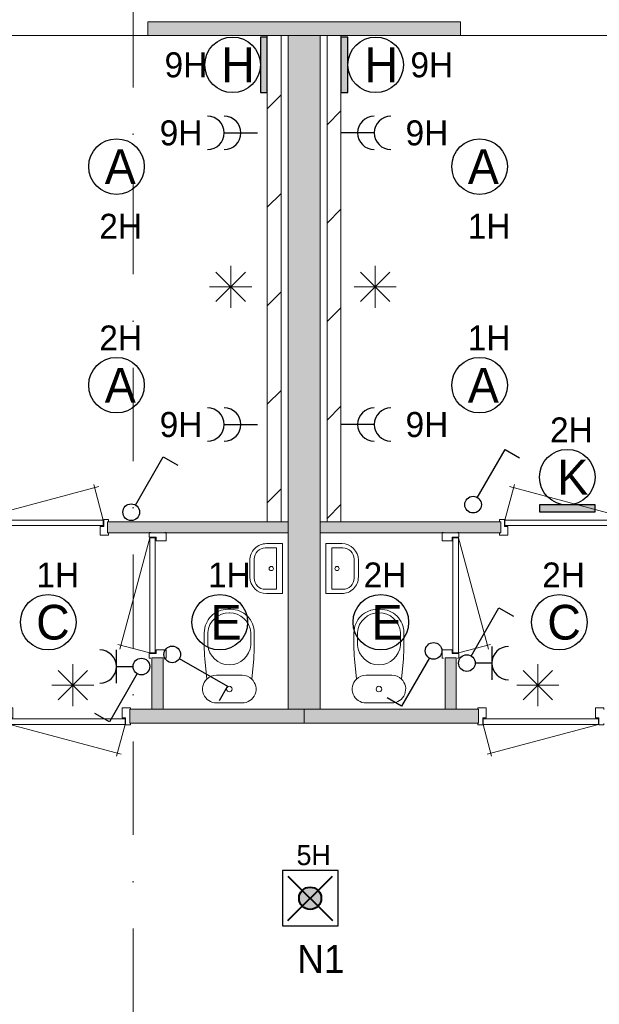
# Model space of a CAD drawing. Header units: millimetres. Extents: x 84337 to 168437, y -3060 to 56340.
# Tile 60 of 84: x 112703 to 116874, y 43409 to 50499. Entities that reach past the tile are written whole.
import ezdxf
from ezdxf.enums import TextEntityAlignment as Align
from ezdxf.xclip import XClip

# ---------------------------------------------------------------- set-up
doc = ezdxf.new("R2010")
doc.units = ezdxf.units.MM
doc.linetypes.add('DGN4', pattern=[1345.6, 672.8, -336.4, 0, -336.4])
for name, color, linetype in [('14', 7, 'Continuous'), ('16', 7, 'Continuous'), ('17', 7, 'Continuous'), ('18', 7, 'Continuous'), ('19', 7, 'Continuous'), ('20', 7, 'Continuous'), ('30', 7, 'Continuous'), ('33', 7, 'Continuous'), ('40', 7, 'Continuous'), ('5', 7, 'Continuous'), ('56', 7, 'Continuous'), ('62', 7, 'Continuous')]:
    doc.layers.add(name, color=color, linetype=linetype)
doc.styles.add('dgn001', font='dgn001.shx')

# ---------------------------------------------------------------- blocks, each defined once
blk = doc.blocks.new('EA821')
at = {"layer": '18'}
blk.add_hatch(color=3, dxfattribs=at).paths.add_polyline_path([(50, -200), (50, 200), (0, 200), (0, -200)])
at = {"layer": '18', "color": 3, "linetype": 'Continuous', "lineweight": 30, "flags": 128}
blk.add_lwpolyline([(50, -200), (50, 200), (0, 200), (0, -200), (50, -200)], dxfattribs=at)
at = {"layer": '18', "color": 3, "linetype": 'Continuous', "lineweight": 30}
blk.add_circle((250, 0), 200, dxfattribs=at)
at = {"layer": '18', "color": 2, "linetype": 'Continuous', "lineweight": 13, "style": 'dgn001'}
blk.add_text('H', height=250, dxfattribs=at).set_placement((289.7, 0), align=Align.MIDDLE_CENTER)
at = {"layer": '18', "color": 1, "linetype": 'Continuous', "lineweight": 13, "style": 'dgn001'}
blk.add_text('9H', height=180, dxfattribs=at).set_placement((500, 0), align=Align.MIDDLE_LEFT)
blk = doc.blocks.new('EA625')
at = {"layer": '18'}
blk.add_hatch(color=3, dxfattribs=at).paths.add_polyline_path([(-200, 0), (200, 0), (200, 50), (-200, 50)])
at = {"layer": '18', "color": 3, "linetype": 'Continuous', "lineweight": 30, "flags": 128}
blk.add_lwpolyline([(-200, 0), (200, 0), (200, 50), (-200, 50), (-200, 0)], dxfattribs=at)
at = {"layer": '18', "color": 3, "linetype": 'Continuous', "lineweight": 30}
blk.add_circle((0, 250), 200, dxfattribs=at)
at = {"layer": '18', "color": 1, "linetype": 'Continuous', "lineweight": 13, "style": 'dgn001'}
blk.add_text('2H', height=180, dxfattribs=at).set_placement((29.8, 500), align=Align.CENTER)
at = {"layer": '18', "color": 2, "linetype": 'Continuous', "lineweight": 13, "style": 'dgn001'}
blk.add_text('K', height=250, dxfattribs=at).set_placement((39.7, 250), align=Align.MIDDLE_CENTER)
blk = doc.blocks.new('EA724')
at = {"layer": '18'}
blk.add_hatch(color=3, dxfattribs=at).paths.add_polyline_path([(0, -200), (0, 200), (-50, 200), (-50, -200)])
at = {"layer": '18', "color": 3, "linetype": 'Continuous', "lineweight": 30, "flags": 128}
blk.add_lwpolyline([(0, -200), (0, 200), (-50, 200), (-50, -200), (0, -200)], dxfattribs=at)
at = {"layer": '18', "color": 3, "linetype": 'Continuous', "lineweight": 30}
blk.add_circle((-250, 0), 200, dxfattribs=at)
at = {"layer": '18', "color": 1, "linetype": 'Continuous', "lineweight": 13, "style": 'dgn001'}
blk.add_text('9H', height=180, dxfattribs=at).set_placement((-431.9, 0), align=Align.MIDDLE_RIGHT)
at = {"layer": '18', "color": 2, "linetype": 'Continuous', "lineweight": 13, "style": 'dgn001'}
blk.add_text('H', height=250, dxfattribs=at).set_placement((-210.3, 0), align=Align.MIDDLE_CENTER)
blk = doc.blocks.new('ED91')
at = {"layer": '20'}
h = blk.add_hatch(color=4, dxfattribs=at)
edge = h.paths.add_edge_path()
edge.add_arc((-0.4, -0.1), 80, 0, 360)
at = {"layer": '20', "color": 4, "linetype": 'Continuous', "lineweight": 40}
for p, q in [((-160, 160), (160, -160)), ((-160, -160), (160, 160))]:
    blk.add_line(p, q, dxfattribs=at)
at = {"layer": '20', "color": 3, "linetype": 'Continuous', "lineweight": 30, "flags": 128}
blk.add_lwpolyline([(-200, -200), (200, -200), (200, 200), (-200, 200), (-200, -200)], dxfattribs=at)
at = {"layer": '20', "color": 4, "linetype": 'Continuous', "lineweight": 40}
blk.add_circle((-0.4, -0.1), 80, dxfattribs=at)
at = {"layer": '20', "color": 1, "linetype": 'Continuous', "lineweight": 13, "style": 'dgn001'}
blk.add_text('5H', height=144, dxfattribs=at).set_placement((24.6, 238.4), align=Align.CENTER)
at = {"layer": '20', "color": 2, "linetype": 'Continuous', "lineweight": 30, "style": 'dgn001'}
blk.add_text('N1', height=200, dxfattribs=at).set_placement((76.6, -337.6), align=Align.TOP_CENTER)
blk = doc.blocks.new('EC6171')
at = {"layer": '18', "color": 3, "linetype": 'Continuous', "lineweight": 30}
blk.add_circle((-0.015, 0.01), 200, dxfattribs=at)
at = {"layer": '18', "color": 2, "linetype": 'Continuous', "lineweight": 13, "style": 'dgn001'}
blk.add_text('A', height=249.99, dxfattribs=at).set_placement((26.855, -0.005), align=Align.MIDDLE_CENTER)
at = {"layer": '18', "color": 1, "linetype": 'Continuous', "lineweight": 13, "style": 'dgn001'}
blk.add_text('2H', height=180, dxfattribs=at).set_placement((29.74, -340), align=Align.TOP_CENTER)
blk = doc.blocks.new('EC6172')
at = {"layer": '18', "color": 3, "linetype": 'Continuous', "lineweight": 30}
blk.add_circle((0, 0), 200, dxfattribs=at)
at = {"layer": '18', "color": 1, "linetype": 'Continuous', "lineweight": 13, "style": 'dgn001'}
blk.add_text('2H', height=180, dxfattribs=at).set_placement((29.7, 250), align=Align.CENTER)
at = {"layer": '18', "color": 2, "linetype": 'Continuous', "lineweight": 13, "style": 'dgn001'}
blk.add_text('A', height=250, dxfattribs=at).set_placement((26.9, 0), align=Align.MIDDLE_CENTER)
blk = doc.blocks.new('EC6173')
at = {"layer": '18', "color": 3, "linetype": 'Continuous', "lineweight": 30}
blk.add_circle((0, 0), 200, dxfattribs=at)
at = {"layer": '18', "color": 1, "linetype": 'Continuous', "lineweight": 13, "style": 'dgn001'}
blk.add_text('1H', height=180, dxfattribs=at).set_placement((68.7, 250), align=Align.CENTER)
at = {"layer": '18', "color": 2, "linetype": 'Continuous', "lineweight": 13, "style": 'dgn001'}
blk.add_text('A', height=250, dxfattribs=at).set_placement((26.9, 0), align=Align.MIDDLE_CENTER)
blk = doc.blocks.new('EC6174')
at = {"layer": '18', "color": 3, "linetype": 'Continuous', "lineweight": 30}
blk.add_circle((0, 0), 200, dxfattribs=at)
at = {"layer": '18', "color": 2, "linetype": 'Continuous', "lineweight": 13, "style": 'dgn001'}
blk.add_text('A', height=250, dxfattribs=at).set_placement((26.9, 0), align=Align.MIDDLE_CENTER)
at = {"layer": '18', "color": 1, "linetype": 'Continuous', "lineweight": 13, "style": 'dgn001'}
blk.add_text('1H', height=180, dxfattribs=at).set_placement((68.7, -340), align=Align.TOP_CENTER)
blk = doc.blocks.new('EC6179')
at = {"layer": '18', "color": 3, "linetype": 'Continuous', "lineweight": 30}
blk.add_circle((0.005, 0), 200, dxfattribs=at)
at = {"layer": '18', "color": 1, "linetype": 'Continuous', "lineweight": 13, "style": 'dgn001'}
blk.add_text('2H', height=180, dxfattribs=at).set_placement((29.76, 250), align=Align.CENTER)
at = {"layer": '18', "color": 2, "linetype": 'Continuous', "lineweight": 13, "style": 'dgn001'}
blk.add_text('C', height=249.99, dxfattribs=at).set_placement((33.755, -0.005), align=Align.MIDDLE_CENTER)
blk = doc.blocks.new('EC6180')
at = {"layer": '18', "color": 3, "linetype": 'Continuous', "lineweight": 30}
blk.add_circle((-0.005, 0), 200, dxfattribs=at)
at = {"layer": '18', "color": 1, "linetype": 'Continuous', "lineweight": 13, "style": 'dgn001'}
blk.add_text('2H', height=180, dxfattribs=at).set_placement((29.74, 250), align=Align.CENTER)
at = {"layer": '18', "color": 2, "linetype": 'Continuous', "lineweight": 13, "style": 'dgn001'}
blk.add_text('E', height=249.99, dxfattribs=at).set_placement((45.555, -0.005), align=Align.MIDDLE_CENTER)
blk = doc.blocks.new('EC6181')
at = {"layer": '18', "color": 3, "linetype": 'Continuous', "lineweight": 30}
blk.add_circle((0.005, 0), 200, dxfattribs=at)
at = {"layer": '18', "color": 1, "linetype": 'Continuous', "lineweight": 13, "style": 'dgn001'}
blk.add_text('1H', height=180, dxfattribs=at).set_placement((68.74, 250), align=Align.CENTER)
at = {"layer": '18', "color": 2, "linetype": 'Continuous', "lineweight": 13, "style": 'dgn001'}
blk.add_text('E', height=249.99, dxfattribs=at).set_placement((45.555, -0.005), align=Align.MIDDLE_CENTER)
blk = doc.blocks.new('EC6182')
at = {"layer": '18', "color": 3, "linetype": 'Continuous', "lineweight": 30}
blk.add_circle((-0.005, 0), 200, dxfattribs=at)
at = {"layer": '18', "color": 1, "linetype": 'Continuous', "lineweight": 13, "style": 'dgn001'}
blk.add_text('1H', height=180, dxfattribs=at).set_placement((68.72, 250), align=Align.CENTER)
at = {"layer": '18', "color": 2, "linetype": 'Continuous', "lineweight": 13, "style": 'dgn001'}
blk.add_text('C', height=249.99, dxfattribs=at).set_placement((33.755, -0.005), align=Align.MIDDLE_CENTER)
blk = doc.blocks.new('EL145')
at = {"layer": '16', "color": 3, "linetype": 'Continuous', "lineweight": 30}
blk.add_line((-240, 0), (0, 0), dxfattribs=at)
for centre in [(-360, 0), (-240, 0)]:
    blk.add_arc(centre, 120, 270, 90, dxfattribs=at)
at = {"layer": '16', "color": 2, "linetype": 'Continuous', "lineweight": 13, "style": 'dgn001'}
blk.add_text('9H', height=180, dxfattribs=at).set_placement((-396.94, 0), align=Align.MIDDLE_RIGHT)
blk = doc.blocks.new('EL146')
at = {"layer": '16', "color": 3, "linetype": 'Continuous', "lineweight": 30}
blk.add_line((-240, 0), (0, 0), dxfattribs=at)
for centre in [(-360, 0), (-240, 0)]:
    blk.add_arc(centre, 120, 270, 90, dxfattribs=at)
at = {"layer": '16', "color": 2, "linetype": 'Continuous', "lineweight": 13, "style": 'dgn001'}
blk.add_text('9H', height=180, dxfattribs=at).set_placement((-396.94, 0), align=Align.MIDDLE_RIGHT)
blk = doc.blocks.new('EL147')
at = {"layer": '16', "color": 3, "linetype": 'Continuous', "lineweight": 30}
blk.add_line((240, 0), (0, 0), dxfattribs=at)
for centre in [(240, 0), (360, 0)]:
    blk.add_arc(centre, 120, 90, 270, dxfattribs=at)
at = {"layer": '16', "color": 2, "linetype": 'Continuous', "lineweight": 13, "style": 'dgn001'}
blk.add_text('9H', height=180, dxfattribs=at).set_placement((465, 0), align=Align.MIDDLE_LEFT)
blk = doc.blocks.new('EL148')
at = {"layer": '16', "color": 3, "linetype": 'Continuous', "lineweight": 30}
blk.add_line((240, 0), (0, 0), dxfattribs=at)
for centre in [(240, 0), (360, 0)]:
    blk.add_arc(centre, 120, 90, 270, dxfattribs=at)
at = {"layer": '16', "color": 2, "linetype": 'Continuous', "lineweight": 13, "style": 'dgn001'}
blk.add_text('9H', height=180, dxfattribs=at).set_placement((465, 0), align=Align.MIDDLE_LEFT)
blk = doc.blocks.new('EH048')
at = {"layer": '19', "color": 3, "linetype": 'Continuous', "lineweight": 30}
for p, q in [((50, -30), (398, -230)), ((398, -230), (338, -335))]:
    blk.add_line(p, q, dxfattribs=at)
blk.add_circle((0, 0), 60, dxfattribs=at)
blk = doc.blocks.new('EK112')
at = {"layer": '19', "color": 3, "linetype": 'Continuous', "lineweight": 30}
for p, q in [((-180, -120), (-180, 120)), ((-180, 0), (-60, 0)), ((-30, -50), (-230, -398)), ((-230, -398), (-335, -338))]:
    blk.add_line(p, q, dxfattribs=at)
blk.add_circle((0, 0), 60, dxfattribs=at)
blk.add_arc((-300, 0), 120, 270, 90, dxfattribs=at)
blk = doc.blocks.new('EH049')
at = {"layer": '19', "color": 3, "linetype": 'Continuous', "lineweight": 30}
for p, q in [((30, 50), (230, 398)), ((230, 398), (335, 338))]:
    blk.add_line(p, q, dxfattribs=at)
blk.add_circle((0, 0), 60, dxfattribs=at)
blk = doc.blocks.new('EH062')
at = {"layer": '19', "color": 3, "linetype": 'Continuous', "lineweight": 30}
for p, q in [((30, 50), (230, 398)), ((230, 398), (335, 338))]:
    blk.add_line(p, q, dxfattribs=at)
blk.add_circle((0, 0), 60, dxfattribs=at)
blk = doc.blocks.new('EK115')
at = {"layer": '19', "color": 3, "linetype": 'Continuous', "lineweight": 30}
for p, q in [((30, 50), (230, 398)), ((230, 398), (335, 338)), ((180, 120), (180, -120)), ((180, 0), (60, 0))]:
    blk.add_line(p, q, dxfattribs=at)
blk.add_circle((0, 0), 60, dxfattribs=at)
blk.add_arc((300, 0), 120, 90, 270, dxfattribs=at)
blk = doc.blocks.new('EH063')
at = {"layer": '19', "color": 3, "linetype": 'Continuous', "lineweight": 30}
for p, q in [((-30, -50), (-230, -398)), ((-230, -398), (-335, -338))]:
    blk.add_line(p, q, dxfattribs=at)
blk.add_circle((0, 0), 60, dxfattribs=at)
blk = doc.blocks.new('930L0943')
at = {"layer": '33', "color": 1, "linetype": 'Continuous', "lineweight": 0}
for p, q in [((38, 98), (936.31, 338.7)), ((968, 98), (899.56, 353.44))]:
    blk.add_line(p, q, dxfattribs=at)
at = {"layer": '33', "color": 92, "linetype": 'Continuous', "lineweight": 13, "true_color": 0x00e100, "flags": 128}
for points in [[(0, 90), (0, 101), (35, 101), (35, 51), (60, 51), (60, -11), (0, -11), (0, 0)], [(1006, 90), (1006, 101), (971, 101), (971, 51), (946, 51), (946, -11), (1006, -11), (1006, 0)]]:
    blk.add_lwpolyline(points, dxfattribs=at)
at = {"layer": '33', "color": 2, "linetype": 'Continuous', "lineweight": 13, "true_color": 0xf0f000, "flags": 128}
blk.add_lwpolyline([(968, 98), (38, 98), (38, 58), (968, 58), (968, 98)], dxfattribs=at)
blk = doc.blocks.new('CLOS0242')
at = {"layer": '40', "color": 7, "linetype": 'Continuous', "lineweight": 0}
for p, q in [((-1.1, 670), (0.8, 670)), ((-155, 527.8), (-155, 435.5)), ((155, 527.8), (155, 435.8)), ((-92.5, 220), (92.5, 220))]:
    blk.add_line(p, q, dxfattribs=at)
at = {"layer": '40', "color": 7, "linetype": 'Continuous', "lineweight": 0, "flags": 128}
for points in [[(-175.7, 338.3), (-162, 191.9), (-162, 191.9, 0.674333), (-92.5, 20), (-92.5, 20), (92.5, 20), (92.5, 20, 0.674333), (162, 191.9), (162, 191.9), (175.7, 338.3), (175.7, 338.3, 0.023285), (180, 431.3), (180, 431.3), (180, 525), (180, 525, 0.414214), (10, 695), (10, 695), (-10, 695), (-10, 695, 0.414214), (-180, 525), (-180, 525), (-180, 431.3), (-180, 431.3, 0.023285), (-175.7, 338.3)], [(-162, 191.9, -0.194504), (-92.5, 220)], [(92.5, 220, -0.194504), (162, 191.9)]]:
    blk.add_lwpolyline(points, format="xyb", dxfattribs=at)
at = {"layer": '40', "color": 7, "linetype": 'Continuous', "lineweight": 0}
blk.add_circle((0, 120), 20, dxfattribs=at)
for centre, start, end in [((0, 514.4), 4.9259, 175.0741), ((0, 450), 184.92635, 355.07365)]:
    blk.add_arc(centre, 155.6, start, end, dxfattribs=at)
blk = doc.blocks.new('830R10128')
at = {"layer": '33', "color": 1, "linetype": 'Continuous', "lineweight": 0}
for p, q in [((-108, 868), (-322.82, 66.28)), ((-108, 38), (-336.87, 99.32))]:
    blk.add_line(p, q, dxfattribs=at)
at = {"layer": '33', "color": 92, "linetype": 'Continuous', "lineweight": 13, "true_color": 0x00e100, "flags": 128}
for points in [[(-100, 906), (-111, 906), (-111, 871), (-61, 871), (-61, 846), (11, 846), (11, 906), (0, 906)], [(-100, 0), (-111, 0), (-111, 35), (-61, 35), (-61, 60), (11, 60), (11, 0), (0, 0)]]:
    blk.add_lwpolyline(points, dxfattribs=at)
at = {"layer": '33', "color": 2, "linetype": 'Continuous', "lineweight": 13, "true_color": 0xf0f000, "flags": 128}
blk.add_lwpolyline([(-108, 868), (-108, 38), (-68, 38), (-68, 868), (-108, 868)], dxfattribs=at)
blk = doc.blocks.new('830R10129')
at = {"layer": '33', "color": 1, "linetype": 'Continuous', "lineweight": 0}
for p, q in [((-868, -108), (-66.28, -322.82)), ((-38, -108), (-99.32, -336.87))]:
    blk.add_line(p, q, dxfattribs=at)
at = {"layer": '33', "color": 92, "linetype": 'Continuous', "lineweight": 13, "true_color": 0x00e100, "flags": 128}
for points in [[(-906, -100), (-906, -111), (-871, -111), (-871, -61), (-846, -61), (-846, 11), (-906, 11), (-906, 0)], [(0, -100), (0, -111), (-35, -111), (-35, -61), (-60, -61), (-60, 11), (0, 11), (0, 0)]]:
    blk.add_lwpolyline(points, dxfattribs=at)
at = {"layer": '33', "color": 2, "linetype": 'Continuous', "lineweight": 13, "true_color": 0xf0f000, "flags": 128}
blk.add_lwpolyline([(-868, -108), (-38, -108), (-38, -68), (-868, -68), (-868, -108)], dxfattribs=at)
blk = doc.blocks.new('930L0947')
at = {"layer": '33', "color": 1, "linetype": 'Continuous', "lineweight": 0}
for p, q in [((-968, 98), (-899.56, 353.44)), ((-38, 98), (-936.31, 338.7))]:
    blk.add_line(p, q, dxfattribs=at)
at = {"layer": '33', "color": 92, "linetype": 'Continuous', "lineweight": 13, "true_color": 0x00e100, "flags": 128}
for points in [[(-1006, 90), (-1006, 101), (-971, 101), (-971, 51), (-946, 51), (-946, -11), (-1006, -11), (-1006, 0)], [(0, 90), (0, 101), (-35, 101), (-35, 51), (-60, 51), (-60, -11), (0, -11), (0, 0)]]:
    blk.add_lwpolyline(points, dxfattribs=at)
at = {"layer": '33', "color": 2, "linetype": 'Continuous', "lineweight": 13, "true_color": 0xf0f000, "flags": 128}
blk.add_lwpolyline([(-968, 98), (-38, 98), (-38, 58), (-968, 58), (-968, 98)], dxfattribs=at)
blk = doc.blocks.new('830R10140')
at = {"layer": '33', "color": 1, "linetype": 'Continuous', "lineweight": 0}
for p, q in [((108, 868), (322.82, 66.28)), ((108, 38), (336.87, 99.32))]:
    blk.add_line(p, q, dxfattribs=at)
at = {"layer": '33', "color": 92, "linetype": 'Continuous', "lineweight": 13, "true_color": 0x00e100, "flags": 128}
for points in [[(100, 906), (111, 906), (111, 871), (61, 871), (61, 846), (-11, 846), (-11, 906), (0, 906)], [(100, 0), (111, 0), (111, 35), (61, 35), (61, 60), (-11, 60), (-11, 0), (0, 0)]]:
    blk.add_lwpolyline(points, dxfattribs=at)
at = {"layer": '33', "color": 2, "linetype": 'Continuous', "lineweight": 13, "true_color": 0xf0f000, "flags": 128}
blk.add_lwpolyline([(108, 868), (108, 38), (68, 38), (68, 868), (108, 868)], dxfattribs=at)
blk = doc.blocks.new('CLOS0246')
at = {"layer": '40', "color": 7, "linetype": 'Continuous', "lineweight": 0}
for p, q in [((1.1, 670), (-0.8, 670)), ((-155, 527.8), (-155, 435.8)), ((155, 527.8), (155, 435.5)), ((92.5, 220), (-92.5, 220))]:
    blk.add_line(p, q, dxfattribs=at)
at = {"layer": '40', "color": 7, "linetype": 'Continuous', "lineweight": 0, "flags": 128}
for points in [[(175.7, 338.3), (162, 191.9), (162, 191.9, -0.674333), (92.5, 20), (92.5, 20), (-92.5, 20), (-92.5, 20, -0.674333), (-162, 191.9), (-162, 191.9), (-175.7, 338.3), (-175.7, 338.3, -0.023285), (-180, 431.3), (-180, 431.3), (-180, 525), (-180, 525, -0.414214), (-10, 695), (-10, 695), (10, 695), (10, 695, -0.414214), (180, 525), (180, 525), (180, 431.3), (180, 431.3, -0.023285), (175.7, 338.3)], [(-155, 527.8, -0.917521), (155, 527.8)], [(155, 436.6, -0.917514), (-155, 436.6)]]:
    blk.add_lwpolyline(points, format="xyb", dxfattribs=at)
at = {"layer": '40', "color": 7, "linetype": 'Continuous', "lineweight": 0}
blk.add_circle((0, 120), 20, dxfattribs=at)
for centre, start, end in [((-92.5, 120), 90, 134.02728), ((92.5, 120), 45.97272, 90)]:
    blk.add_arc(centre, 100, start, end, dxfattribs=at)
blk = doc.blocks.new('830R10144')
at = {"layer": '33', "color": 1, "linetype": 'Continuous', "lineweight": 0}
for p, q in [((38, -108), (99.32, -336.87)), ((868, -108), (66.28, -322.82))]:
    blk.add_line(p, q, dxfattribs=at)
at = {"layer": '33', "color": 92, "linetype": 'Continuous', "lineweight": 13, "true_color": 0x00e100, "flags": 128}
for points in [[(0, -100), (0, -111), (35, -111), (35, -61), (60, -61), (60, 11), (0, 11), (0, 0)], [(906, -100), (906, -111), (871, -111), (871, -61), (846, -61), (846, 11), (906, 11), (906, 0)]]:
    blk.add_lwpolyline(points, dxfattribs=at)
at = {"layer": '33', "color": 2, "linetype": 'Continuous', "lineweight": 13, "true_color": 0xf0f000, "flags": 128}
blk.add_lwpolyline([(868, -108), (38, -108), (38, -68), (868, -68), (868, -108)], dxfattribs=at)
blk = doc.blocks.new('FT0146')
at = {"layer": '40', "color": 7, "linetype": 'Continuous', "lineweight": 0}
for p, q in [((-64.6, 148.9), (-144, 148.9)), ((-64.6, -148.9), (-64.6, 148.9)), ((-20, -180), (-20, 180)), ((-135.1, -180), (-20, -180))]:
    blk.add_line(p, q, dxfattribs=at)
at = {"layer": '40', "color": 7, "linetype": 'Continuous', "lineweight": 0, "flags": 128}
for points in [[(-255.1, 60, -0.414214), (-135.1, 180)], [(-224, 68.9, -0.414214), (-144, 148.9)]]:
    blk.add_lwpolyline(points, format="xyb", dxfattribs=at)
for points in [[(-20, 180), (-135.1, 180)], [(-255.1, 60), (-255.1, -60)], [(-224, 68.9), (-224, -68.9)], [(-144, -148.9), (-64.6, -148.9)]]:
    blk.add_lwpolyline(points, dxfattribs=at)
at = {"layer": '40', "color": 7, "linetype": 'Continuous', "lineweight": 0}
blk.add_circle((-101.1, 0.9), 15.1, dxfattribs=at)
for centre, radius in [((-135.1, -60), 120), ((-144, -68.9), 80)]:
    blk.add_arc(centre, radius, 180, 270, dxfattribs=at)
blk = doc.blocks.new('FT0147')
at = {"layer": '40', "color": 7, "linetype": 'Continuous', "lineweight": 0}
for p, q in [((20, -180), (20, 180)), ((64.6, -148.9), (64.6, 148.9)), ((64.6, 148.9), (144, 148.9)), ((135.1, -180), (20, -180))]:
    blk.add_line(p, q, dxfattribs=at)
at = {"layer": '40', "color": 7, "linetype": 'Continuous', "lineweight": 0, "flags": 128}
for points in [[(20, 180), (135.1, 180)], [(224, 68.9), (224, -68.9)], [(255.1, 60), (255.1, -60)], [(144, -148.9), (64.6, -148.9)]]:
    blk.add_lwpolyline(points, dxfattribs=at)
for points in [[(255.1, -60, -0.414214), (135.1, -180)], [(224, -68.9, -0.414214), (144, -148.9)]]:
    blk.add_lwpolyline(points, format="xyb", dxfattribs=at)
at = {"layer": '40', "color": 7, "linetype": 'Continuous', "lineweight": 0}
blk.add_circle((101.1, 0.9), 15.1, dxfattribs=at)
for centre, radius in [((135.1, 60), 120), ((144, 68.9), 80)]:
    blk.add_arc(centre, radius, 0, 90, dxfattribs=at)
blk = doc.blocks.new('50E03_329_B02 - Default')
at = {"layer": '62'}
for color, points in [(9, [(25804.76, 48607.77), (23554.76, 48607.77), (23554.76, 48707.77), (25804.76, 48707.77)]), (9, [(24564.76, 48607.77), (24794.76, 48607.77), (24794.76, 43757.77), (24564.76, 43757.77)]), (9, [(23264.76, 45027.77), (24564.76, 45027.77), (24564.76, 45107.77), (23264.76, 45107.77)]), (9, [(26094.76, 45027.77), (24794.76, 45027.77), (24794.76, 45107.77), (26094.76, 45107.77)]), (9, [(23584.76, 44127.77), (23664.76, 44127.77), (23664.76, 43757.77), (23584.76, 43757.77)]), (9, [(25774.76, 44127.77), (25694.76, 44127.77), (25694.76, 43757.77), (25774.76, 43757.77)]), (7, [(23424.76, 43757.77), (24679.76, 43757.77), (24679.76, 43657.77), (23424.76, 43657.77)]), (7, [(25934.76, 43757.77), (24679.76, 43757.77), (24679.76, 43657.77), (25934.76, 43657.77)])]:
    blk.add_hatch(color=color, dxfattribs=at).paths.add_polyline_path(points)
at = {"layer": '16', "color": 92, "linetype": 'Continuous', "lineweight": 0, "true_color": 0x00e100, "flags": 128}
for points in [[(25804.76, 48607.77), (23554.76, 48607.77), (23554.76, 48707.77), (25804.76, 48707.77), (25804.76, 48607.77)], [(24564.76, 45027.77), (23264.76, 45027.77), (23264.76, 45107.77), (24564.76, 45107.77), (24564.76, 45027.77)], [(24794.76, 45027.77), (26094.76, 45027.77), (26094.76, 45107.77), (24794.76, 45107.77), (24794.76, 45027.77)], [(23584.76, 43757.77), (23664.76, 43757.77), (23664.76, 44127.77), (23584.76, 44127.77), (23584.76, 43757.77)], [(25774.76, 43757.77), (25694.76, 43757.77), (25694.76, 44127.77), (25774.76, 44127.77), (25774.76, 43757.77)], [(23424.76, 43657.77), (24679.76, 43657.77), (24679.76, 43757.77), (23424.76, 43757.77), (23424.76, 43657.77)], [(25934.76, 43657.77), (24679.76, 43657.77), (24679.76, 43757.77), (25934.76, 43757.77), (25934.76, 43657.77)]]:
    blk.add_lwpolyline(points, dxfattribs=at)
at = {"layer": '17', "color": 92, "linetype": 'Continuous', "lineweight": 0, "true_color": 0x00e100, "flags": 128}
blk.add_lwpolyline([(24794.76, 43757.77), (24564.76, 43757.77), (24564.76, 48607.77), (24794.76, 48607.77), (24794.76, 43757.77)], dxfattribs=at)
at = {"layer": '30', "color": 3, "linetype": 'Continuous', "lineweight": 0}
for p, q in [((21004.76, 48607.77), (23554.76, 48607.77)), ((28354.76, 48607.77), (25804.76, 48607.77))]:
    blk.add_line(p, q, dxfattribs=at)
at = {"layer": '56', "color": 3, "linetype": 'DGN4', "lineweight": 0}
blk.add_line((23449.76, 50407.77), (23449.76, 1494.98), dxfattribs=at)
at = {"layer": '62', "color": 9, "linetype": 'Continuous', "lineweight": 0, "flags": 128}
for points in [[(25804.76, 48607.77), (23554.76, 48607.77), (23554.76, 48707.77), (25804.76, 48707.77), (25804.76, 48607.77)], [(24564.76, 48607.77), (24794.76, 48607.77), (24794.76, 43757.77), (24564.76, 43757.77), (24564.76, 48607.77)], [(23264.76, 45027.77), (24564.76, 45027.77), (24564.76, 45107.77), (23264.76, 45107.77), (23264.76, 45027.77)], [(26094.76, 45027.77), (24794.76, 45027.77), (24794.76, 45107.77), (26094.76, 45107.77), (26094.76, 45027.77)], [(23584.76, 44127.77), (23664.76, 44127.77), (23664.76, 43757.77), (23584.76, 43757.77), (23584.76, 44127.77)], [(25774.76, 44127.77), (25694.76, 44127.77), (25694.76, 43757.77), (25774.76, 43757.77), (25774.76, 44127.77)]]:
    blk.add_lwpolyline(points, dxfattribs=at)
at = {"layer": '62', "color": 7, "linetype": 'Continuous', "lineweight": 0, "flags": 128}
for points in [[(23424.76, 43757.77), (24679.76, 43757.77), (24679.76, 43657.77), (23424.76, 43657.77), (23424.76, 43757.77)], [(25934.76, 43757.77), (24679.76, 43757.77), (24679.76, 43657.77), (25934.76, 43657.77), (25934.76, 43757.77)]]:
    blk.add_lwpolyline(points, dxfattribs=at)
at = {"color": 7, "linetype": 'Continuous', "lineweight": 0}
for name, p in [('930L0943', (22266.53, 45021.8)), ('930L0947', (27092.99, 45021.8)), ('830R10128', (23676.36, 44124.68)), ('830R10140', (25683.16, 44124.68)), ('FT0146', (24544.33, 44769.81)), ('FT0147', (24815.19, 44769.81)), ('CLOS0242', (24141.25, 43782.67)), ('CLOS0246', (25218.27, 43782.67)), ('830R10129', (23429.47, 43755.87)), ('830R10144', (25930.05, 43755.87))]:
    blk.add_blockref(name, p, dxfattribs=at)
blk = doc.blocks.new('EAE6138')
at = {"layer": '5', "color": 3, "linetype": 'Continuous', "lineweight": 0}
for p, q in [((0, -151.5), (0, 151.5)), ((106.04, -106.05), (-106.06, 106.05)), ((-106.06, -106.05), (106.04, 106.05)), ((-151.5, 0), (151.5, 0))]:
    blk.add_line(p, q, dxfattribs=at)
blk = doc.blocks.new('EAE6139')
at = {"layer": '5', "color": 3, "linetype": 'Continuous', "lineweight": 0}
for p, q in [((0, -151.5), (0, 151.5)), ((106.04, -106.05), (-106.06, 106.05)), ((-106.06, -106.05), (106.04, 106.05)), ((-151.5, 0), (151.5, 0))]:
    blk.add_line(p, q, dxfattribs=at)
blk = doc.blocks.new('EAE6152')
at = {"layer": '5', "color": 3, "linetype": 'Continuous', "lineweight": 0}
for p, q in [((0, -151.5), (0, 151.5)), ((106.04, -106.05), (-106.06, 106.05)), ((-106.06, -106.05), (106.04, 106.05)), ((-151.5, 0), (151.5, 0))]:
    blk.add_line(p, q, dxfattribs=at)
blk = doc.blocks.new('EAE6153')
at = {"layer": '5', "color": 3, "linetype": 'Continuous', "lineweight": 0}
for p, q in [((0, -151.5), (0, 151.5)), ((106.04, -106.05), (-106.06, 106.05)), ((-106.06, -106.05), (106.04, 106.05)), ((-151.5, 0), (151.5, 0))]:
    blk.add_line(p, q, dxfattribs=at)

msp = doc.modelspace()

# ---------------------------------------------------------------- hatches: boundary and pattern name
at = {"layer": '14', "linetype": 'Continuous', "lineweight": 0}
h = msp.add_hatch(dxfattribs=at)
h.set_pattern_fill('DGN_EZ7', color=2, scale=100, style=0, pattern_type=2)
h.set_pattern_definition([(45, (-35.6, 2691.77), (4e-14, 709), [])])
h.paths.add_polyline_path([(114485.19, 46884.49), (114485.19, 50384.49), (114585.19, 50384.49), (114585.19, 46884.49)])
h = msp.add_hatch(dxfattribs=at)
h.set_pattern_fill('DGN_EZ7', color=2, scale=100, style=0, pattern_type=2)
h.set_pattern_definition([(45, (155.63, -1206.23), (4e-14, 709), [])])
h.paths.add_polyline_path([(115015.19, 50384.49), (115015.19, 46884.49), (114915.19, 46884.49), (114915.19, 50384.49)])

# ---------------------------------------------------------------- linework, layer by layer
at = {"layer": '14', "color": 3, "linetype": 'CONTINUOUS', "lineweight": 0}
for p, q in [((114485.19, 46884.49), (114485.19, 50384.49)), ((114485.19, 50384.49), (114535.19, 50384.49)), ((114585.19, 50384.49), (114535.19, 50384.49)), ((114585.19, 46884.49), (114585.19, 50384.49)), ((114915.19, 50384.49), (114965.19, 50384.49)), ((114915.19, 50384.49), (114915.19, 46884.49)), ((115015.19, 50384.49), (114965.19, 50384.49)), ((115015.19, 50384.49), (115015.19, 46884.49)), ((114485.19, 46884.49), (114535.19, 46884.49)), ((114585.19, 46884.49), (114535.19, 46884.49)), ((114915.19, 46884.49), (114965.19, 46884.49)), ((115015.19, 46884.49), (114965.19, 46884.49))]:
    msp.add_line(p, q, dxfattribs=at)

# ---------------------------------------------------------------- block references
ref = msp.add_blockref('50E03_329_B02 - Default', (90070.43, 1776.72))
XClip(ref).set_block_clipping_path([(-1935.24, 2907.77), (50064.76, 48907.77)])
at = {"color": 1, "linetype": 'Continuous', "lineweight": 0}
for name, p in [('EA724', (114485.19, 50174.49)), ('EA821', (115015.19, 50174.49)), ('EL146', (114415.19, 49684.49)), ('EL147', (115015.19, 49684.49)), ('EC6171', (113399.98, 49441.69)), ('EC6174', (116012.86, 49441.69)), ('EAE6138', (114221.66, 48576.31)), ('EAE6139', (115261.99, 48576.31)), ('EC6172', (113399.98, 47867.56)), ('EC6173', (116012.86, 47867.56)), ('EL145', (114415.19, 47584.49)), ('EL148', (115015.19, 47584.49)), ('EA625', (116643.78, 46955.4)), ('EH062', (115966.1, 47007.31)), ('EH049', (113505.42, 46953.06)), ('EC6182', (112908.52, 46160.85)), ('EC6181', (114143.18, 46160.85)), ('EC6180', (115302.28, 46160.85)), ('EC6179', (116587.34, 46160.85)), ('EK115', (115921.56, 45866.56)), ('EH063', (115681.92, 45954.31)), ('EK112', (113578.75, 45841.56)), ('EH048', (113801.17, 45929.31)), ('EAE6153', (113085.96, 45707.5)), ('EAE6152', (116432.56, 45707.5)), ('ED91', (114794.08, 44173.4))]:
    msp.add_blockref(name, p, dxfattribs=at)

doc.saveas('drawing.dxf')
